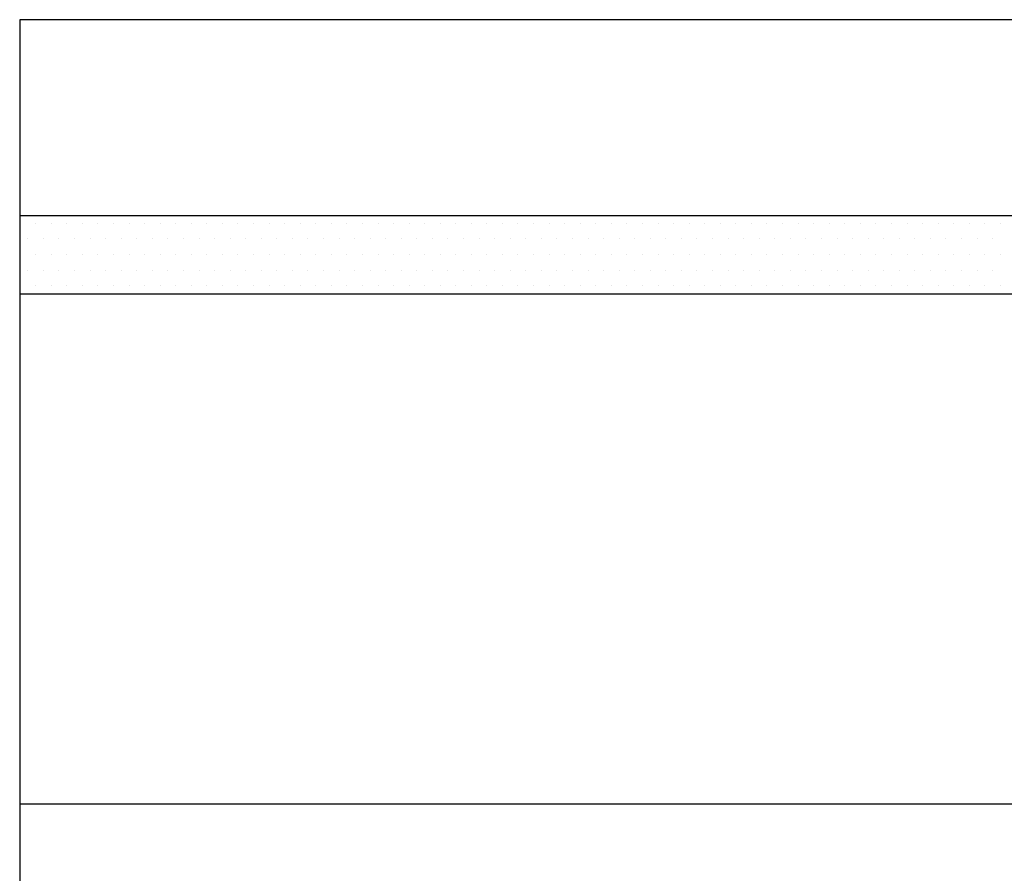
# Paper-space layout 'Blad01' of a CAD drawing. Header units: metres. Extents: x 0 to 1189, y 0 to 841.
# Tile 6 of 11: x 1009 to 1059, y 51 to 95. Entities that reach past the tile are written whole.
import ezdxf

# ---------------------------------------------------------------- set-up
doc = ezdxf.new("R2010")
doc.units = ezdxf.units.M
for name, color, linetype, lineweight in [('X-XX-AL-T18', 7, 'Continuous', 18), ('X-XX-AL-T35', 7, 'Continuous', 35), ('X-XX-AL-T50', 7, 'Continuous', 50), ('X-XX-AL-TEKENBLAD_TITELBLOK-G', 7, 'Continuous', 25)]:
    doc.layers.add(name, color=color, linetype=linetype, lineweight=lineweight)
doc.styles.add('NLCS-ISO', font='NLCS-ISO.ttf')

# ---------------------------------------------------------------- blocks, each defined once
blk = doc.blocks.new('*X26')
at = {"color": 0}
for p, q in [((207286.707, 551693.694), (207286.707, 551693.694)), ((207286.866, 551693.694), (207286.866, 551693.694)), ((207287.025, 551693.694), (207287.025, 551693.694)), ((207287.184, 551693.694), (207287.184, 551693.694)), ((207287.342, 551693.694), (207287.342, 551693.694)), ((207287.501, 551693.694), (207287.501, 551693.694)), ((207287.66, 551693.694), (207287.66, 551693.694)), ((207287.819, 551693.694), (207287.819, 551693.694)), ((207287.977, 551693.694), (207287.977, 551693.694)), ((207288.136, 551693.694), (207288.136, 551693.694)), ((207288.295, 551693.694), (207288.295, 551693.694)), ((207288.454, 551693.694), (207288.454, 551693.694)), ((207288.612, 551693.694), (207288.612, 551693.694)), ((207288.771, 551693.694), (207288.771, 551693.694)), ((207288.93, 551693.694), (207288.93, 551693.694)), ((207289.089, 551693.694), (207289.089, 551693.694)), ((207289.247, 551693.694), (207289.247, 551693.694)), ((207289.406, 551693.694), (207289.406, 551693.694)), ((207289.565, 551693.694), (207289.565, 551693.694)), ((207289.724, 551693.694), (207289.724, 551693.694)), ((207289.882, 551693.694), (207289.882, 551693.694)), ((207290.041, 551693.694), (207290.041, 551693.694)), ((207290.2, 551693.694), (207290.2, 551693.694)), ((207290.359, 551693.694), (207290.359, 551693.694)), ((207290.517, 551693.694), (207290.517, 551693.694)), ((207290.676, 551693.694), (207290.676, 551693.694)), ((207290.835, 551693.694), (207290.835, 551693.694)), ((207290.994, 551693.694), (207290.994, 551693.694)), ((207291.152, 551693.694), (207291.152, 551693.694)), ((207291.311, 551693.694), (207291.311, 551693.694)), ((207291.47, 551693.694), (207291.47, 551693.694)), ((207291.629, 551693.694), (207291.629, 551693.694)), ((207291.787, 551693.694), (207291.787, 551693.694)), ((207291.946, 551693.694), (207291.946, 551693.694)), ((207292.105, 551693.694), (207292.105, 551693.694)), ((207292.264, 551693.694), (207292.264, 551693.694)), ((207292.422, 551693.694), (207292.422, 551693.694)), ((207292.581, 551693.694), (207292.581, 551693.694)), ((207292.74, 551693.694), (207292.74, 551693.694)), ((207292.899, 551693.694), (207292.899, 551693.694)), ((207293.057, 551693.694), (207293.057, 551693.694)), ((207293.216, 551693.694), (207293.216, 551693.694)), ((207293.375, 551693.694), (207293.375, 551693.694)), ((207293.534, 551693.694), (207293.534, 551693.694)), ((207293.692, 551693.694), (207293.692, 551693.694)), ((207293.851, 551693.694), (207293.851, 551693.694)), ((207294.01, 551693.694), (207294.01, 551693.694)), ((207294.169, 551693.694), (207294.169, 551693.694)), ((207294.327, 551693.694), (207294.327, 551693.694)), ((207294.486, 551693.694), (207294.486, 551693.694)), ((207294.645, 551693.694), (207294.645, 551693.694)), ((207294.804, 551693.694), (207294.804, 551693.694)), ((207294.962, 551693.694), (207294.962, 551693.694)), ((207295.121, 551693.694), (207295.121, 551693.694)), ((207295.28, 551693.694), (207295.28, 551693.694)), ((207295.439, 551693.694), (207295.439, 551693.694)), ((207295.597, 551693.694), (207295.597, 551693.694)), ((207295.756, 551693.694), (207295.756, 551693.694)), ((207295.915, 551693.694), (207295.915, 551693.694)), ((207296.074, 551693.694), (207296.074, 551693.694)), ((207296.232, 551693.694), (207296.232, 551693.694)), ((207296.391, 551693.694), (207296.391, 551693.694)), ((207296.55, 551693.694), (207296.55, 551693.694)), ((207296.709, 551693.694), (207296.709, 551693.694)), ((207286.787, 551693.535), (207286.787, 551693.535)), ((207286.945, 551693.535), (207286.945, 551693.535)), ((207287.104, 551693.535), (207287.104, 551693.535)), ((207287.263, 551693.535), (207287.263, 551693.535)), ((207287.422, 551693.535), (207287.422, 551693.535)), ((207287.58, 551693.535), (207287.58, 551693.535)), ((207287.739, 551693.535), (207287.739, 551693.535)), ((207287.898, 551693.535), (207287.898, 551693.535)), ((207288.057, 551693.535), (207288.057, 551693.535)), ((207288.215, 551693.535), (207288.215, 551693.535)), ((207288.374, 551693.535), (207288.374, 551693.535)), ((207288.533, 551693.535), (207288.533, 551693.535)), ((207288.692, 551693.535), (207288.692, 551693.535)), ((207288.85, 551693.535), (207288.85, 551693.535)), ((207289.009, 551693.535), (207289.009, 551693.535)), ((207289.168, 551693.535), (207289.168, 551693.535)), ((207289.327, 551693.535), (207289.327, 551693.535)), ((207289.485, 551693.535), (207289.485, 551693.535)), ((207289.644, 551693.535), (207289.644, 551693.535)), ((207289.803, 551693.535), (207289.803, 551693.535)), ((207289.962, 551693.535), (207289.962, 551693.535)), ((207290.12, 551693.535), (207290.12, 551693.535)), ((207290.279, 551693.535), (207290.279, 551693.535)), ((207290.438, 551693.535), (207290.438, 551693.535)), ((207290.597, 551693.535), (207290.597, 551693.535)), ((207290.755, 551693.535), (207290.755, 551693.535)), ((207290.914, 551693.535), (207290.914, 551693.535)), ((207291.073, 551693.535), (207291.073, 551693.535)), ((207291.232, 551693.535), (207291.232, 551693.535)), ((207291.39, 551693.535), (207291.39, 551693.535)), ((207291.549, 551693.535), (207291.549, 551693.535)), ((207291.708, 551693.535), (207291.708, 551693.535)), ((207291.867, 551693.535), (207291.867, 551693.535)), ((207292.025, 551693.535), (207292.025, 551693.535)), ((207292.184, 551693.535), (207292.184, 551693.535)), ((207292.343, 551693.535), (207292.343, 551693.535)), ((207292.502, 551693.535), (207292.502, 551693.535)), ((207292.66, 551693.535), (207292.66, 551693.535)), ((207292.819, 551693.535), (207292.819, 551693.535)), ((207292.978, 551693.535), (207292.978, 551693.535)), ((207293.137, 551693.535), (207293.137, 551693.535)), ((207293.295, 551693.535), (207293.295, 551693.535)), ((207293.454, 551693.535), (207293.454, 551693.535)), ((207293.613, 551693.535), (207293.613, 551693.535)), ((207293.772, 551693.535), (207293.772, 551693.535)), ((207293.93, 551693.535), (207293.93, 551693.535)), ((207294.089, 551693.535), (207294.089, 551693.535)), ((207294.248, 551693.535), (207294.248, 551693.535)), ((207294.407, 551693.535), (207294.407, 551693.535)), ((207294.565, 551693.535), (207294.565, 551693.535)), ((207294.724, 551693.535), (207294.724, 551693.535)), ((207294.883, 551693.535), (207294.883, 551693.535)), ((207295.042, 551693.535), (207295.042, 551693.535)), ((207295.2, 551693.535), (207295.2, 551693.535)), ((207295.359, 551693.535), (207295.359, 551693.535)), ((207295.518, 551693.535), (207295.518, 551693.535)), ((207295.677, 551693.535), (207295.677, 551693.535)), ((207295.835, 551693.535), (207295.835, 551693.535)), ((207295.994, 551693.535), (207295.994, 551693.535)), ((207296.153, 551693.535), (207296.153, 551693.535)), ((207296.312, 551693.535), (207296.312, 551693.535)), ((207296.47, 551693.535), (207296.47, 551693.535)), ((207296.629, 551693.535), (207296.629, 551693.535)), ((207286.707, 551693.376), (207286.707, 551693.376)), ((207286.866, 551693.376), (207286.866, 551693.376)), ((207287.025, 551693.376), (207287.025, 551693.376)), ((207287.184, 551693.376), (207287.184, 551693.376)), ((207287.342, 551693.376), (207287.342, 551693.376)), ((207287.501, 551693.376), (207287.501, 551693.376)), ((207287.66, 551693.376), (207287.66, 551693.376)), ((207287.819, 551693.376), (207287.819, 551693.376)), ((207287.977, 551693.376), (207287.977, 551693.376)), ((207288.136, 551693.376), (207288.136, 551693.376)), ((207288.295, 551693.376), (207288.295, 551693.376)), ((207288.454, 551693.376), (207288.454, 551693.376)), ((207288.612, 551693.376), (207288.612, 551693.376)), ((207288.771, 551693.376), (207288.771, 551693.376)), ((207288.93, 551693.376), (207288.93, 551693.376)), ((207289.089, 551693.376), (207289.089, 551693.376)), ((207289.247, 551693.376), (207289.247, 551693.376)), ((207289.406, 551693.376), (207289.406, 551693.376)), ((207289.565, 551693.376), (207289.565, 551693.376)), ((207289.724, 551693.376), (207289.724, 551693.376)), ((207289.882, 551693.376), (207289.882, 551693.376)), ((207290.041, 551693.376), (207290.041, 551693.376)), ((207290.2, 551693.376), (207290.2, 551693.376)), ((207290.359, 551693.376), (207290.359, 551693.376)), ((207290.517, 551693.376), (207290.517, 551693.376)), ((207290.676, 551693.376), (207290.676, 551693.376)), ((207290.835, 551693.376), (207290.835, 551693.376)), ((207290.994, 551693.376), (207290.994, 551693.376)), ((207291.152, 551693.376), (207291.152, 551693.376)), ((207291.311, 551693.376), (207291.311, 551693.376)), ((207291.47, 551693.376), (207291.47, 551693.376)), ((207291.629, 551693.376), (207291.629, 551693.376)), ((207291.787, 551693.376), (207291.787, 551693.376)), ((207291.946, 551693.376), (207291.946, 551693.376)), ((207292.105, 551693.376), (207292.105, 551693.376)), ((207292.264, 551693.376), (207292.264, 551693.376)), ((207292.422, 551693.376), (207292.422, 551693.376)), ((207292.581, 551693.376), (207292.581, 551693.376)), ((207292.74, 551693.376), (207292.74, 551693.376)), ((207292.899, 551693.376), (207292.899, 551693.376)), ((207293.057, 551693.376), (207293.057, 551693.376)), ((207293.216, 551693.376), (207293.216, 551693.376)), ((207293.375, 551693.376), (207293.375, 551693.376)), ((207293.534, 551693.376), (207293.534, 551693.376)), ((207293.692, 551693.376), (207293.692, 551693.376)), ((207293.851, 551693.376), (207293.851, 551693.376)), ((207294.01, 551693.376), (207294.01, 551693.376)), ((207294.169, 551693.376), (207294.169, 551693.376)), ((207294.327, 551693.376), (207294.327, 551693.376)), ((207294.486, 551693.376), (207294.486, 551693.376)), ((207294.645, 551693.376), (207294.645, 551693.376)), ((207294.804, 551693.376), (207294.804, 551693.376)), ((207294.962, 551693.376), (207294.962, 551693.376)), ((207295.121, 551693.376), (207295.121, 551693.376)), ((207295.28, 551693.376), (207295.28, 551693.376)), ((207295.439, 551693.376), (207295.439, 551693.376)), ((207295.597, 551693.376), (207295.597, 551693.376)), ((207295.756, 551693.376), (207295.756, 551693.376)), ((207295.915, 551693.376), (207295.915, 551693.376)), ((207296.074, 551693.376), (207296.074, 551693.376)), ((207296.232, 551693.376), (207296.232, 551693.376)), ((207296.391, 551693.376), (207296.391, 551693.376)), ((207296.55, 551693.376), (207296.55, 551693.376)), ((207296.709, 551693.376), (207296.709, 551693.376)), ((207286.787, 551693.218), (207286.787, 551693.218)), ((207286.945, 551693.218), (207286.945, 551693.218)), ((207287.104, 551693.218), (207287.104, 551693.218)), ((207287.263, 551693.218), (207287.263, 551693.218)), ((207287.422, 551693.218), (207287.422, 551693.218)), ((207287.58, 551693.218), (207287.58, 551693.218)), ((207287.739, 551693.218), (207287.739, 551693.218)), ((207287.898, 551693.218), (207287.898, 551693.218)), ((207288.057, 551693.218), (207288.057, 551693.218)), ((207288.215, 551693.218), (207288.215, 551693.218)), ((207288.374, 551693.218), (207288.374, 551693.218)), ((207288.533, 551693.218), (207288.533, 551693.218)), ((207288.692, 551693.218), (207288.692, 551693.218)), ((207288.85, 551693.218), (207288.85, 551693.218)), ((207289.009, 551693.218), (207289.009, 551693.218)), ((207289.168, 551693.218), (207289.168, 551693.218)), ((207289.327, 551693.218), (207289.327, 551693.218)), ((207289.485, 551693.218), (207289.485, 551693.218)), ((207289.644, 551693.218), (207289.644, 551693.218)), ((207289.803, 551693.218), (207289.803, 551693.218)), ((207289.962, 551693.218), (207289.962, 551693.218)), ((207290.12, 551693.218), (207290.12, 551693.218)), ((207290.279, 551693.218), (207290.279, 551693.218)), ((207290.438, 551693.218), (207290.438, 551693.218)), ((207290.597, 551693.218), (207290.597, 551693.218)), ((207290.755, 551693.218), (207290.755, 551693.218)), ((207290.914, 551693.218), (207290.914, 551693.218)), ((207291.073, 551693.218), (207291.073, 551693.218)), ((207291.232, 551693.218), (207291.232, 551693.218)), ((207291.39, 551693.218), (207291.39, 551693.218)), ((207291.549, 551693.218), (207291.549, 551693.218)), ((207291.708, 551693.218), (207291.708, 551693.218)), ((207291.867, 551693.218), (207291.867, 551693.218)), ((207292.025, 551693.218), (207292.025, 551693.218)), ((207292.184, 551693.218), (207292.184, 551693.218)), ((207292.343, 551693.218), (207292.343, 551693.218)), ((207292.502, 551693.218), (207292.502, 551693.218)), ((207292.66, 551693.218), (207292.66, 551693.218)), ((207292.819, 551693.218), (207292.819, 551693.218)), ((207292.978, 551693.218), (207292.978, 551693.218)), ((207293.137, 551693.218), (207293.137, 551693.218)), ((207293.295, 551693.218), (207293.295, 551693.218)), ((207293.454, 551693.218), (207293.454, 551693.218)), ((207293.613, 551693.218), (207293.613, 551693.218)), ((207293.772, 551693.218), (207293.772, 551693.218)), ((207293.93, 551693.218), (207293.93, 551693.218)), ((207294.089, 551693.218), (207294.089, 551693.218)), ((207294.248, 551693.218), (207294.248, 551693.218)), ((207294.407, 551693.218), (207294.407, 551693.218)), ((207294.565, 551693.218), (207294.565, 551693.218)), ((207294.724, 551693.218), (207294.724, 551693.218)), ((207294.883, 551693.218), (207294.883, 551693.218)), ((207295.042, 551693.218), (207295.042, 551693.218)), ((207295.2, 551693.218), (207295.2, 551693.218)), ((207295.359, 551693.218), (207295.359, 551693.218)), ((207295.518, 551693.218), (207295.518, 551693.218)), ((207295.677, 551693.218), (207295.677, 551693.218)), ((207295.835, 551693.218), (207295.835, 551693.218)), ((207295.994, 551693.218), (207295.994, 551693.218)), ((207296.153, 551693.218), (207296.153, 551693.218)), ((207296.312, 551693.218), (207296.312, 551693.218)), ((207296.47, 551693.218), (207296.47, 551693.218)), ((207296.629, 551693.218), (207296.629, 551693.218)), ((207286.707, 551693.059), (207286.707, 551693.059)), ((207286.866, 551693.059), (207286.866, 551693.059)), ((207287.025, 551693.059), (207287.025, 551693.059)), ((207287.184, 551693.059), (207287.184, 551693.059)), ((207287.342, 551693.059), (207287.342, 551693.059)), ((207287.501, 551693.059), (207287.501, 551693.059)), ((207287.66, 551693.059), (207287.66, 551693.059)), ((207287.819, 551693.059), (207287.819, 551693.059)), ((207287.977, 551693.059), (207287.977, 551693.059)), ((207288.136, 551693.059), (207288.136, 551693.059)), ((207288.295, 551693.059), (207288.295, 551693.059)), ((207288.454, 551693.059), (207288.454, 551693.059)), ((207288.612, 551693.059), (207288.612, 551693.059)), ((207288.771, 551693.059), (207288.771, 551693.059)), ((207288.93, 551693.059), (207288.93, 551693.059)), ((207289.089, 551693.059), (207289.089, 551693.059)), ((207289.247, 551693.059), (207289.247, 551693.059)), ((207289.406, 551693.059), (207289.406, 551693.059)), ((207289.565, 551693.059), (207289.565, 551693.059)), ((207289.724, 551693.059), (207289.724, 551693.059)), ((207289.882, 551693.059), (207289.882, 551693.059)), ((207290.041, 551693.059), (207290.041, 551693.059)), ((207290.2, 551693.059), (207290.2, 551693.059)), ((207290.359, 551693.059), (207290.359, 551693.059)), ((207290.517, 551693.059), (207290.517, 551693.059)), ((207290.676, 551693.059), (207290.676, 551693.059)), ((207290.835, 551693.059), (207290.835, 551693.059)), ((207290.994, 551693.059), (207290.994, 551693.059)), ((207291.152, 551693.059), (207291.152, 551693.059)), ((207291.311, 551693.059), (207291.311, 551693.059)), ((207291.47, 551693.059), (207291.47, 551693.059)), ((207291.629, 551693.059), (207291.629, 551693.059)), ((207291.787, 551693.059), (207291.787, 551693.059)), ((207291.946, 551693.059), (207291.946, 551693.059)), ((207292.105, 551693.059), (207292.105, 551693.059)), ((207292.264, 551693.059), (207292.264, 551693.059)), ((207292.422, 551693.059), (207292.422, 551693.059)), ((207292.581, 551693.059), (207292.581, 551693.059)), ((207292.74, 551693.059), (207292.74, 551693.059)), ((207292.899, 551693.059), (207292.899, 551693.059)), ((207293.057, 551693.059), (207293.057, 551693.059)), ((207293.216, 551693.059), (207293.216, 551693.059)), ((207293.375, 551693.059), (207293.375, 551693.059)), ((207293.534, 551693.059), (207293.534, 551693.059)), ((207293.692, 551693.059), (207293.692, 551693.059)), ((207293.851, 551693.059), (207293.851, 551693.059)), ((207294.01, 551693.059), (207294.01, 551693.059)), ((207294.169, 551693.059), (207294.169, 551693.059)), ((207294.327, 551693.059), (207294.327, 551693.059)), ((207294.486, 551693.059), (207294.486, 551693.059)), ((207294.645, 551693.059), (207294.645, 551693.059)), ((207294.804, 551693.059), (207294.804, 551693.059)), ((207294.962, 551693.059), (207294.962, 551693.059)), ((207295.121, 551693.059), (207295.121, 551693.059)), ((207295.28, 551693.059), (207295.28, 551693.059)), ((207295.439, 551693.059), (207295.439, 551693.059)), ((207295.597, 551693.059), (207295.597, 551693.059)), ((207295.756, 551693.059), (207295.756, 551693.059)), ((207295.915, 551693.059), (207295.915, 551693.059)), ((207296.074, 551693.059), (207296.074, 551693.059)), ((207296.232, 551693.059), (207296.232, 551693.059)), ((207296.391, 551693.059), (207296.391, 551693.059)), ((207296.55, 551693.059), (207296.55, 551693.059)), ((207296.709, 551693.059), (207296.709, 551693.059))]:
    blk.add_line(p, q, dxfattribs=at)
blk = doc.blocks.new('WOS_HFD_1')
at = {"layer": 'X-XX-AL-TEKENBLAD_TITELBLOK-G'}
for p, q in [((-170, 85), (-170, 0)), ((0, 85), (-170, 85)), ((0, 75), (-170, 75)), ((0, 71), (-170, 71)), ((0, 45), (-170, 45))]:
    blk.add_line(p, q, dxfattribs=at)
at = {"layer": 'X-XX-AL-TEKENBLAD_TITELBLOK-G', "xscale": 5, "yscale": 5, "zscale": 5}
blk.add_blockref('*X26', (-1036603.518, -2758393.857), dxfattribs=at)
at = {"layer": 'X-XX-AL-T18', "style": 'NLCS-ISO', "flags": 8}
blk.add_attdef('FILEPATH', (-169.807, -8), '', height=1.8, dxfattribs=at)
at = {"layer": 'X-XX-AL-T35', "style": 'NLCS-ISO', "flags": 8}
for tag, p, height in [('DOCNAME', (-165, 63), 3.5), ('PROJ', (-20.732, 64.003), 2.5), ('PROJ_INIT', (-20.732, 56), 2.5), ('TODO', (-165, 49), 3.5), ('PROJ_CONTR', (-20.732, 48), 2.5), ('STATUSDATE', (-141, 38), 2.5), ('CONTROL', (-98.5, 38), 2.5), ('IMPORTDATE', (-88.5, 38), 2.5), ('RWS_SCHAAL', (-30.211, 38), 2.5), ('EDIT', (-153, 32), 2.5), ('DATETOBEDN', (-141, 32), 2.5), ('REVISION', (-98.5, 32), 2.5), ('PART_OFSET', (-30.211, 32), 2.5), ('DOCTYPE', (-18.428, 32), 2.5), ('RWS_FORMAAT', (-27.5, 18), 2.5), ('REVDOC', (-27.5, 5), 2.5)]:
    blk.add_attdef(tag, p, '', height=height, dxfattribs=at)
at = {"layer": 'X-XX-AL-T50', "style": 'NLCS-ISO', "flags": 8}
for tag, p in [('PROJECTPHASE', (-165, 77.5)), ('PHASE', (-43.268, 77.5))]:
    blk.add_attdef(tag, p, '', height=5, dxfattribs=at)

psp = doc.layouts.new('Blad01')

# ---------------------------------------------------------------- block references
at = {"layer": 'X-XX-AL-TEKENBLAD_TITELBLOK-G'}
psp.add_blockref('WOS_HFD_1', (1179, 10), dxfattribs=at)

doc.saveas('drawing.dxf')
